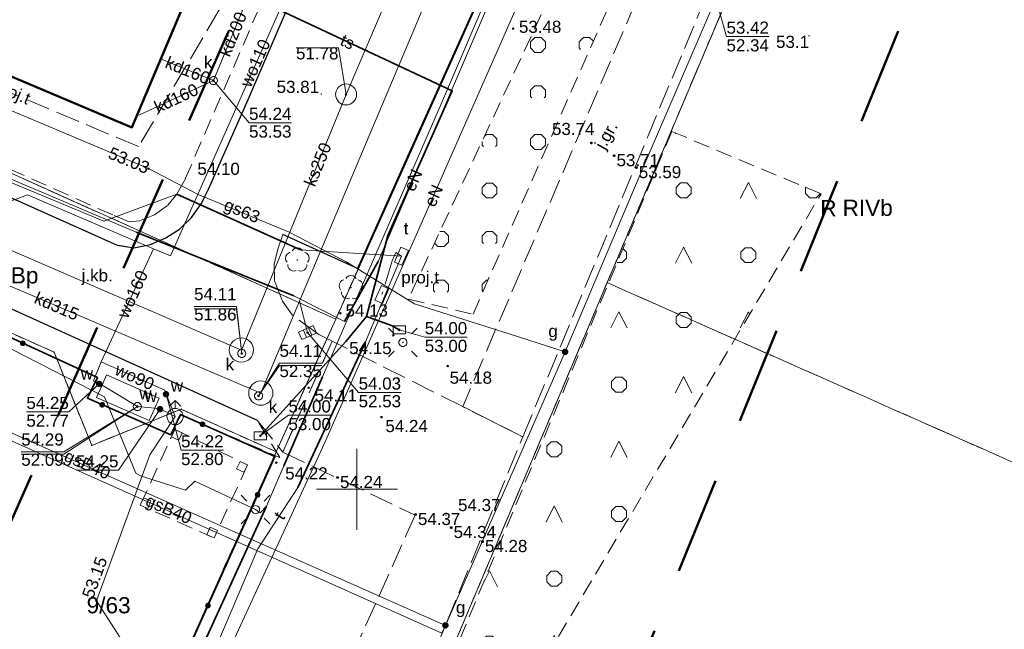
# Model space of a CAD drawing. Extents: x 5462052 to 5462554, y 5922477 to 5923179.
# Tile 31 of 42: x 5462179 to 5462240, y 5922841 to 5922879. Entities that reach past the tile are written whole.
import ezdxf
from ezdxf.enums import TextEntityAlignment as Align

# ---------------------------------------------------------------- set-up
doc = ezdxf.new("R2010")
doc.units = 0
doc.header["$PDMODE"] = 32
doc.header["$PDSIZE"] = 0.1
for name, pattern in [('PRZER1-1', [2, 1, -1]), ('PRZER2-1', [3, 2, -1]), ('PRZER3-1', [4, 3, -1]), ('PRZER3-2', [5, 3, -2])]:
    doc.linetypes.add(name, pattern=pattern)
doc.layers.get('0').update_dxf_attribs({"linetype": 'CONTINUOUS', "lineweight": 13})
doc.layers.add('!pomiar wys', color=7, linetype='CONTINUOUS')
for name, color, linetype, lineweight in [('EGBU', 7, 'CONTINUOUS', 50), ('EGDE', 7, 'CONTINUOUS', 18), ('EGDE_O', 7, 'CONTINUOUS', 18), ('EGPG', 7, 'CONTINUOUS', 18), ('GUPPRZ', 7, 'CONTINUOUS', 18), ('GUPPRZ_O', 7, 'CONTINUOUS', 18), ('OTDA', 7, 'PRZER2-1', 18), ('OTKC', 7, 'PRZER2-1', 18), ('OTKJ', 7, 'PRZER3-1', 18), ('OTKJ_O', 7, 'PRZER3-1', 18), ('OTKK', 7, 'CONTINUOUS', 25), ('OTOO', 7, 'CONTINUOUS', 35), ('OTRN', 7, 'CONTINUOUS', 13), ('OTRN_O', 7, 'CONTINUOUS', 13), ('OTRS', 7, 'CONTINUOUS', 13), ('OTRS_O', 7, 'CONTINUOUS', 13), ('OTZK', 7, 'PRZER2-1', 18), ('OTZZ', 7, 'PRZER2-1', 18), ('SUEO', 7, 'CONTINUOUS', 18), ('SULO', 7, 'CONTINUOUS', 35), ('SUPK', 7, 'CONTINUOUS', 18), ('SUPW', 7, 'CONTINUOUS', 18), ('SUPW_O', 7, 'CONTINUOUS', 18), ('zakres', 5, 'PRZER3-2', 50)]:
    doc.layers.add(name, color=color, linetype=linetype, lineweight=lineweight)
for name, color, linetype, lineweight, true_color in [('EGKK', 7, 'PRZER3-1', 18, 0x24bc24), ('EGKK_O', 7, 'PRZER3-1', 18, 0x24bc24), ('EGUG', 7, 'PRZER1-1', 18, 0x008000), ('EGUG_O', 7, 'PRZER1-1', 18, 0x008000), ('OTZL', 7, 'CONTINUOUS', 18, 0x008000), ('SUEP', 1, 'CONTINUOUS', 18, 0xff0000), ('SUEP_O', 1, 'CONTINUOUS', 18, 0xff0000), ('SUGP', 7, 'CONTINUOUS', 18, 0xbfbf00), ('SUGP_O', 7, 'CONTINUOUS', 18, 0xbfbf00), ('SUGW', 7, 'CONTINUOUS', 18, 0xbfbf00), ('SUGW_O', 7, 'CONTINUOUS', 18, 0xbfbf00), ('SUKK', 7, 'CONTINUOUS', 18, 0x803300), ('SUKP', 7, 'CONTINUOUS', 18, 0x803300), ('SUKP_O', 7, 'CONTINUOUS', 18, 0x803300), ('SUKS', 7, 'CONTINUOUS', 18, 0x803300), ('SUKS_O', 7, 'CONTINUOUS', 18, 0x803300), ('SUTP', 7, 'CONTINUOUS', 18, 0xff9100), ('SUTP_O', 7, 'CONTINUOUS', 18, 0xff9100), ('SUTS', 7, 'CONTINUOUS', 18, 0xff9100), ('SUTS_O', 7, 'CONTINUOUS', 18, 0xff9100), ('SUWH', 5, 'CONTINUOUS', 18, 0x0000ff), ('SUWP', 5, 'CONTINUOUS', 18, 0x0000ff), ('SUWP_O', 5, 'CONTINUOUS', 18, 0x0000ff), ('SUWW', 5, 'CONTINUOUS', 18, 0x0000ff), ('SUWW_O', 5, 'CONTINUOUS', 18, 0x0000ff)]:
    doc.layers.add(name, color=color, linetype=linetype, lineweight=lineweight, true_color=true_color)
doc.styles.add('GEO-INFO', font='arial.ttf')

# ---------------------------------------------------------------- blocks, each defined once
blk = doc.blocks.new('EPPGN')
blk.add_hatch(color=0).paths.add_polyline_path([(0, -0.09), (0.027812, -0.085595), (0.052901, -0.072812), (0.072812, -0.052901), (0.085595, -0.027812), (0.09, 0), (0.085595, 0.027812), (0.072812, 0.052901), (0.052901, 0.072812), (0.027812, 0.085595), (0, 0.09), (-0.027812, 0.085595), (-0.052901, 0.072812), (-0.072812, 0.052901), (-0.085595, 0.027812), (-0.09, 0), (-0.085595, -0.027812), (-0.072812, -0.052901), (-0.052901, -0.072812), (-0.027812, -0.085595)])
blk = doc.blocks.new('POINT')
at = {"color": 0}
blk.add_point((0, 0), dxfattribs=at)
blk = doc.blocks.new('OKRAG_PELNY')
at = {"color": 0}
blk.add_lwpolyline([(0, 0.5), (0.12941, 0.482963), (0.25, 0.433013), (0.353553, 0.353553), (0.433013, 0.25), (0.482963, 0.12941), (0.5, 0), (0.482963, -0.12941), (0.433013, -0.25), (0.353553, -0.353553), (0.25, -0.433013), (0.12941, -0.482963), (0, -0.5), (-0.12941, -0.482963), (-0.25, -0.433013), (-0.353553, -0.353553), (-0.433013, -0.25), (-0.482963, -0.12941), (-0.5, 0), (-0.482963, 0.12941), (-0.433013, 0.25), (-0.353553, 0.353553), (-0.25, 0.433013), (-0.12941, 0.482963)], close=True, dxfattribs=at)
blk = doc.blocks.new('SZAFA1')
at = {"color": 0}
blk.add_lwpolyline([(-1, -0.5), (-1, 0.5), (1, 0.5), (1, -0.5)], close=True, dxfattribs=at)
blk = doc.blocks.new('KOLO')
blk.add_hatch(color=0).paths.add_polyline_path([(-0.5, 0), (-0.482963, -0.12941), (-0.433013, -0.25), (-0.353553, -0.353553), (-0.25, -0.433013), (-0.12941, -0.482963), (0, -0.5), (0.12941, -0.482963), (0.25, -0.433013), (0.353553, -0.353553), (0.433013, -0.25), (0.482963, -0.12941), (0.5, 0), (0.482963, 0.12941), (0.433013, 0.25), (0.353553, 0.353553), (0.25, 0.433013), (0.12941, 0.482963), (0, 0.5), (-0.12941, 0.482963), (-0.25, 0.433013), (-0.353553, 0.353553), (-0.433013, 0.25), (-0.482963, 0.12941)])
blk = doc.blocks.new('PROSTOKAT1_5-1_PELNY')
at = {"color": 0}
blk.add_lwpolyline([(0.75, -0.5), (-0.75, -0.5), (-0.75, 0.5), (0.75, 0.5)], close=True, dxfattribs=at)
blk = doc.blocks.new('SUUS05')
at = {"color": 0}
blk.add_lwpolyline([(0.5, -0.25), (-0.5, -0.25), (-0.5, 0.25), (0.5, 0.25)], close=True, dxfattribs=at)
for points in [[(-0.175, -0.25), (-0.175, 0.25)], [(0.175, -0.25), (0.175, 0.25)]]:
    blk.add_lwpolyline(points, dxfattribs=at)
blk = doc.blocks.new('SUUS02')
at = {"color": 0}
for points in [[(-0.707107, 1.292893), (0, 2), (0.707107, 1.292893)], [(0, 1), (0, 2)]]:
    blk.add_lwpolyline(points, dxfattribs=at)
blk.add_lwpolyline([(0, 1), (0.173648, 0.984808), (0.34202, 0.939693), (0.5, 0.866025), (0.642788, 0.766044), (0.766044, 0.642788), (0.866025, 0.5), (0.939693, 0.34202), (0.984808, 0.173648), (1, 0), (0.984808, -0.173648), (0.939693, -0.34202), (0.866025, -0.5), (0.75575, -0.654861), (0.618159, -0.786053), (0.458227, -0.888835), (0.281733, -0.959493), (0.095056, -0.995472), (-0.095056, -0.995472), (-0.281733, -0.959493), (-0.458227, -0.888835), (-0.618159, -0.786053), (-0.75575, -0.654861), (-0.866025, -0.5), (-0.945001, -0.327068), (-0.989821, -0.142315), (-0.998867, 0.047582), (-0.971812, 0.235759), (-0.909632, 0.415415), (-0.814576, 0.580057), (-0.690079, 0.723734), (-0.540641, 0.841254), (-0.371662, 0.928368), (-0.189251, 0.981929)], close=True, dxfattribs=at)
blk = doc.blocks.new('SPDLP')
blk.add_hatch(color=0).paths.add_polyline_path([(0, -0.09), (0.027812, -0.085595), (0.052901, -0.072812), (0.072812, -0.052901), (0.085595, -0.027812), (0.09, 0), (0.085595, 0.027812), (0.072812, 0.052901), (0.052901, 0.072812), (0.027812, 0.085595), (0, 0.09), (-0.027812, 0.085595), (-0.052901, 0.072812), (-0.072812, 0.052901), (-0.085595, 0.027812), (-0.09, 0), (-0.085595, -0.027812), (-0.072812, -0.052901), (-0.052901, -0.072812), (-0.027812, -0.085595)])
at = {"color": 0}
for points in [[(-0.648554, 1.126667), (-0.481106, 1.325358), (-0.255912, 1.454989), (0, 1.5), (0.255912, 1.454989), (0.481106, 1.325358), (0.648554, 1.126667)], [(-1.271938, -0.268652), (-1.40916, -0.048001), (-1.462858, 0.20623), (-1.426585, 0.463525), (-1.304695, 0.693003), (-1.11182, 0.867117), (-0.871109, 0.964971)], [(0.871109, 0.964971), (1.11182, 0.867117), (1.304695, 0.693003), (1.426585, 0.463525), (1.462858, 0.20623), (1.40916, -0.048001), (1.271938, -0.268652)], [(-0.137547, -1.292703), (-0.389802, -1.355024), (-0.648184, -1.327532), (-0.881678, -1.213525), (-1.062258, -1.026689), (-1.168249, -0.78945), (-1.186929, -0.530282)], [(1.186929, -0.530282), (1.168249, -0.78945), (1.062258, -1.026689), (0.881678, -1.213525), (0.648184, -1.327532), (0.389802, -1.355024), (0.137547, -1.292703)]]:
    blk.add_lwpolyline(points, dxfattribs=at)
blk = doc.blocks.new('SUEO')
blk.add_hatch(color=0).paths.add_polyline_path([(-0.002174, 0.089974), (0.023762, 0.086807), (0.042561, 0.0793), (0.060131, 0.066965), (0.076266, 0.047786), (0.086234, 0.025762), (0.089972, 0.002226), (0.088646, -0.015553), (0.081114, -0.038994), (0.066834, -0.060276), (0.049699, -0.075033), (0.027576, -0.085671), (0.004027, -0.08991), (-0.019639, -0.087831), (-0.040932, -0.080154), (-0.059082, -0.067892), (-0.073734, -0.051607), (-0.08374, -0.032979), (-0.089221, -0.011817), (-0.089063, 0.012951), (-0.082571, 0.035806), (-0.069528, 0.057148), (-0.048957, 0.075519), (-0.026898, 0.085887)])
at = {"color": 0}
for points in [[(-1.767767, 1.767767), (-1.06066, 1.06066)], [(1.767767, 1.767767), (1.06066, 1.06066)], [(-1.767767, -1.767767), (-1.06066, -1.06066)], [(1.767767, -1.767767), (1.06066, -1.06066)]]:
    blk.add_lwpolyline(points, dxfattribs=at)
blk = doc.blocks.new('BUIB10')
at = {"color": 0}
blk.add_lwpolyline([(0, 0), (0.703058, 0.711133), (-0.008075, 1.414191), (-0.711133, 0.703058)], close=True, dxfattribs=at)

msp = doc.modelspace()

# ---------------------------------------------------------------- hatches: boundary and pattern name
at = {"layer": 'OTZK', "linetype": 'Continuous'}
h = msp.add_hatch(dxfattribs=at)
h.set_pattern_fill('OTZK', color=256, scale=0.5, style=0)
h.set_pattern_definition([(0, (5460000, 5920000), (3, 3), [0.3827, -5.6173]), (0, (5460000, 5920000.924), (3, 3), [0.3827, -5.6173]), (90, (5459999.7294, 5920000.2706), (-3, 3), [0.3827, -5.6173]), (90, (5460000.6533, 5920000.2706), (-3, 3), [0.3827, -5.6173]), (45, (5460000.3827, 5920000), (-3, 3), [0.3826834, -3.8599573]), (45, (5459999.7294, 5920000.6533), (-3, 3), [0.3826834, -3.8599573]), (135, (5460000, 5920000), (-3, -3), [0.3826834, -3.8599573]), (135, (5460000.6533, 5920000.6533), (-3, -3), [0.3826834, -3.8599573]), (0, (5460003, 5920000.924), (3, 3), [0.3827, -5.6173]), (90, (5460002.7294, 5920000.2706), (-3, 3), [0.3827, -5.6173]), (90, (5460003.6533, 5920000.2706), (-3, 3), [0.3827, -5.6173]), (45, (5460003.567, 5920000.1836), (-3, 3), [0.123359, -4.1192816]), (45, (5460002.7294, 5920000.6533), (-3, 3), [0.3826834, -3.8599573]), (135, (5460002.817, 5920000.1836), (-3, -3), [0.123359, -4.1192816]), (135, (5460003.6533, 5920000.6533), (-3, -3), [0.3826834, -3.8599573])])
h.paths.add_polyline_path([(5462218.385, 5922894.287), (5462203.176, 5922861.751), (5462207.175, 5922860.819), (5462217.063, 5922883.241), (5462220.157, 5922892.354)], flags=0)
at = {"layer": 'OTZZ', "linetype": 'Continuous'}
h = msp.add_hatch(dxfattribs=at)
h.set_pattern_fill('OTZZ', color=256, scale=0.5, style=0)
h.set_pattern_definition([(0, (5460000, 5920000), (4, 4), [0.3827, -7.6173]), (0, (5460000, 5920000.924), (4, 4), [0.3827, -7.6173]), (90, (5459999.7294, 5920000.2706), (-4, 4), [0.3827, -7.6173]), (90, (5460000.6533, 5920000.2706), (-4, 4), [0.3827, -7.6173]), (45, (5460000.3827, 5920000), (-4, 4), [0.382683, -5.274171]), (45, (5459999.7294, 5920000.6533), (-4, 4), [0.382683, -5.274171]), (135, (5460000, 5920000), (-4, -4), [0.382683, -5.274171]), (135, (5460000.6533, 5920000.6533), (-4, -4), [0.382683, -5.274171]), (63.43495, (5459995.6913, 5919999.962), (4, 4), [1.118034, -16.77051]), (116.56505, (5459996.6913, 5919999.962), (-4, 4), [1.118034, -16.77051])])
h.paths.add_polyline_path([(5462219.463, 5922872.115), (5462205.446, 5922838.548), (5462209.39, 5922835.731), (5462228.691, 5922868.262)], flags=0)

# ---------------------------------------------------------------- linework, layer by layer
at = {"layer": '!pomiar wys'}
for p in [(5462214.494, 5922871.403, 53.74), (5462215.898, 5922870.615, 53.71), (5462217.273, 5922869.875, 53.59), (5462198.804, 5922850.725, 54.24), (5462203.619, 5922848.439, 54.37), (5462205.825, 5922847.633, 54.34), (5462207.763, 5922846.767, 54.28)]:
    msp.add_point(p, dxfattribs=at)
at = {"linetype": 'Continuous', "elevation": 100, "flags": 128}
for points in [[(5462200, 5922847.5), (5462200, 5922852.5)], [(5462197.5, 5922850), (5462202.5, 5922850)]]:
    msp.add_lwpolyline(points, dxfattribs=at)
at = {"linetype": 'Continuous', "flags": 128}
for points in [[(5462200, 5922847.5), (5462200, 5922852.5)], [(5462197.5, 5922850), (5462202.5, 5922850)]]:
    msp.add_lwpolyline(points, dxfattribs=at)
for p in [(5462209.658, 5922878.469, 53.48), (5462214.494, 5922871.403, 53.74), (5462215.898, 5922870.615, 53.71), (5462217.273, 5922869.875, 53.59), (5462198.978, 5922860.874, 54.13), (5462202.248, 5922859.519, 54.15), (5462205.613, 5922857.616, 54.18), (5462197.019, 5922856.269, 54.11), (5462201.519, 5922854.454, 54.24), (5462195.012, 5922851.647, 54.22), (5462198.804, 5922850.725, 54.24), (5462203.619, 5922848.439, 54.37), (5462205.825, 5922847.633, 54.34), (5462207.763, 5922846.767, 54.28)]:
    msp.add_point(p)
at = {"layer": 'EGBU', "linetype": 'Continuous', "elevation": 10.18}
msp.add_lwpolyline([(5462181.41, 5922912.27), (5462199.68, 5922904.54), (5462194.71, 5922892.76), (5462196.1, 5922892.17), (5462195.93, 5922891.78), (5462194.54, 5922892.37), (5462193.58, 5922890.1), (5462194.97, 5922889.51), (5462193.28, 5922885.52), (5462191.89, 5922886.11), (5462186.09, 5922872.36), (5462167.81, 5922880.08)], close=True, dxfattribs=at)
at = {"layer": 'EGDE', "linetype": 'Continuous', "elevation": 10.22}
for points in [[(5462260.451, 5922994.783), (5462257.87, 5922988.68), (5462236.33, 5922937.77), (5462226.35, 5922914.18), (5462222.41, 5922904.86), (5462218.2, 5922904.02), (5462198.69, 5922860.52), (5462195.01, 5922852.31), (5462186.42, 5922833.17), (5462106.7, 5922652.95), (5462122.31, 5922642.45), (5462125.42, 5922649.82), (5462149.64, 5922707.11), (5462153.14, 5922715.39), (5462179.54, 5922777.82), (5462231.34, 5922900.3), (5462234.45, 5922907.67), (5462261.1, 5922970.68), (5462269.821, 5922991.294)], [(5462164.803, 5922881.548), (5462167.46, 5922875.04), (5462169.35, 5922875.81), (5462169.72, 5922874.89), (5462172.05, 5922872.48), (5462198.69, 5922860.52), (5462218.2, 5922904.02), (5462222.41, 5922904.86)], [(5462223.908, 5922759.051), (5462179.54, 5922777.82), (5462231.34, 5922900.3), (5462274.631, 5922881.987)], [(5462155.584, 5922861.591), (5462163.6, 5922864.84), (5462166.15, 5922865.26), (5462181.28, 5922858.47), (5462183.61, 5922852.71), (5462189.14, 5922854.95), (5462195.01, 5922852.31), (5462198.69, 5922860.52), (5462172.05, 5922872.48), (5462169.72, 5922874.89), (5462169.35, 5922875.81), (5462167.46, 5922875.04), (5462160.491, 5922872.214)], [(5462149.71, 5922820.72), (5462186.42, 5922833.17), (5462195.01, 5922852.31), (5462189.14, 5922854.95), (5462183.61, 5922852.71), (5462181.28, 5922858.47), (5462166.15, 5922865.26), (5462163.6, 5922864.84), (5462155.584, 5922861.591)]]:
    msp.add_lwpolyline(points, dxfattribs=at)
at = {"layer": 'EGKK', "linetype": 'PRZER3-1', "ltscale": 0.5, "elevation": 10.06}
for points in [[(5462269.82, 5922991.295), (5462261.1, 5922970.68), (5462234.45, 5922907.67), (5462231.34, 5922900.3), (5462215.465, 5922862.769), (5462256.427, 5922844.637), (5462258.134, 5922842.003)], [(5462258.134, 5922842.003), (5462256.427, 5922844.637), (5462215.465, 5922862.769), (5462179.54, 5922777.82), (5462223.908, 5922759.051)]]:
    msp.add_lwpolyline(points, dxfattribs=at)
at = {"layer": 'EGUG', "linetype": 'PRZER1-1', "ltscale": 0.5, "elevation": 10.08}
for points in [[(5462260.451, 5922994.783), (5462257.87, 5922988.68), (5462236.33, 5922937.77), (5462226.35, 5922914.18), (5462222.41, 5922904.86), (5462218.2, 5922904.02), (5462198.69, 5922860.52), (5462195.01, 5922852.31), (5462186.42, 5922833.17), (5462158.1, 5922769.16), (5462106.7, 5922652.95), (5462067.71, 5922671.375)], [(5462179.54, 5922777.82), (5462215.465, 5922862.769), (5462231.34, 5922900.3), (5462234.45, 5922907.67), (5462261.1, 5922970.68), (5462269.82, 5922991.295)], [(5462269.82, 5922991.295), (5462261.1, 5922970.68), (5462234.45, 5922907.67), (5462231.34, 5922900.3), (5462215.465, 5922862.769), (5462256.427, 5922844.637), (5462258.134, 5922842.003)], [(5462160.491, 5922872.214), (5462167.46, 5922875.04), (5462169.35, 5922875.81), (5462169.72, 5922874.89), (5462172.05, 5922872.48), (5462198.69, 5922860.52), (5462218.2, 5922904.02), (5462222.41, 5922904.86), (5462226.35, 5922914.18), (5462236.33, 5922937.77), (5462257.87, 5922988.68), (5462212.766, 5922985.371)], [(5462155.584, 5922861.591), (5462163.6, 5922864.84), (5462166.15, 5922865.26), (5462181.28, 5922858.47), (5462183.61, 5922852.71), (5462189.14, 5922854.95), (5462195.01, 5922852.31), (5462198.69, 5922860.52), (5462172.05, 5922872.48), (5462169.72, 5922874.89), (5462169.35, 5922875.81), (5462167.46, 5922875.04), (5462160.491, 5922872.214)], [(5462134.287, 5922815.49), (5462149.71, 5922820.72), (5462186.42, 5922833.17), (5462195.01, 5922852.31), (5462189.14, 5922854.95), (5462183.61, 5922852.71), (5462181.28, 5922858.47), (5462166.15, 5922865.26), (5462163.6, 5922864.84), (5462155.584, 5922861.591)], [(5462258.134, 5922842.003), (5462256.427, 5922844.637), (5462215.465, 5922862.769), (5462179.54, 5922777.82), (5462223.908, 5922759.051)]]:
    msp.add_lwpolyline(points, dxfattribs=at)
at = {"layer": 'GUPPRZ_O', "linetype": 'Continuous', "elevation": 10.8, "flags": 128}
for points in [[(5462225.464, 5922877.982), (5462222.843, 5922877.982), (5462222.19, 5922880.32)], [(5462222.843, 5922877.982), (5462225.464, 5922877.982)], [(5462196.238, 5922877.277), (5462198.858, 5922877.277), (5462199.33, 5922874.4)], [(5462196.238, 5922877.277), (5462198.858, 5922877.277)], [(5462195.955, 5922872.654), (5462193.334, 5922872.654), (5462191.13, 5922875.26)], [(5462193.334, 5922872.654), (5462195.955, 5922872.654)], [(5462189.939, 5922861.145), (5462192.559, 5922861.145), (5462192.88, 5922858.39)], [(5462189.939, 5922861.145), (5462192.559, 5922861.145)], [(5462189.94, 5922861.3), (5462192.56, 5922861.3), (5462192.88, 5922858.39)], [(5462202.727, 5922855.988), (5462200.107, 5922855.988), (5462196.95, 5922859.68)], [(5462206.815, 5922859.409), (5462204.195, 5922859.409), (5462202.62, 5922859.85)], [(5462204.195, 5922859.409), (5462206.815, 5922859.409)], [(5462197.839, 5922857.797), (5462195.218, 5922857.797), (5462193.92, 5922855.77)], [(5462197.834, 5922857.64), (5462195.213, 5922857.64), (5462193.92, 5922855.77)], [(5462195.213, 5922857.64), (5462197.834, 5922857.64)], [(5462179.57, 5922854.789), (5462182.191, 5922854.789), (5462184.07, 5922856.51)], [(5462191.753, 5922852.417), (5462189.132, 5922852.417), (5462188.2, 5922855.87)], [(5462200.107, 5922855.988), (5462202.727, 5922855.988)], [(5462179.255, 5922852.317), (5462181.876, 5922852.317), (5462186.43, 5922855.11)], [(5462179.255, 5922852.162), (5462181.876, 5922852.162), (5462186.43, 5922855.11)], [(5462179.57, 5922854.789), (5462182.191, 5922854.789)], [(5462182.642, 5922851.178), (5462185.262, 5922851.178), (5462187.83, 5922854.95)], [(5462198.39, 5922854.575), (5462195.77, 5922854.575), (5462194.03, 5922853.3)], [(5462195.77, 5922854.575), (5462198.39, 5922854.575)], [(5462189.132, 5922852.417), (5462191.753, 5922852.417)], [(5462179.255, 5922852.162), (5462181.876, 5922852.162)]]:
    msp.add_lwpolyline(points, dxfattribs=at)
at = {"layer": 'OTDA', "linetype": 'PRZER2-1', "ltscale": 0.5, "elevation": 10.18}
msp.add_lwpolyline([(5462193.23, 5922851.5), (5462191.18, 5922846.99), (5462186.61, 5922849.02), (5462188.75, 5922853.7)], close=True, dxfattribs=at)
at = {"layer": 'OTKC', "linetype": 'PRZER2-1', "ltscale": 0.5, "elevation": 10.18}
for points in [[(5462178.51, 5922869.8), (5462185, 5922866.91), (5462185.94, 5922866.53), (5462186.56, 5922866.58), (5462187.48, 5922866.95), (5462188.31, 5922867.55), (5462188.87, 5922868.24), (5462189.39, 5922869.18), (5462194.86, 5922881.84), (5462197.67, 5922888.22), (5462196.42, 5922888.84), (5462194.97, 5922889.51), (5462193.58, 5922890.1), (5462194.206, 5922891.581), (5462194.54, 5922892.37), (5462195.153, 5922892.11), (5462195.93, 5922891.78), (5462196.03, 5922892.01), (5462197.85, 5922891.24), (5462198.77, 5922890.77), (5462201.63, 5922897.6), (5462204.03, 5922903.15), (5462200.82, 5922908.95), (5462206.41, 5922919.64)], [(5462207.81, 5922918.93), (5462202.96, 5922909.59), (5462207.54, 5922907.27), (5462203.08, 5922896.92), (5462198.79, 5922886.89), (5462196.35, 5922881.24), (5462193.36, 5922874.27), (5462190.82, 5922868.55), (5462190.38, 5922867.63), (5462189.77, 5922866.79), (5462189.04, 5922866.08), (5462188.18, 5922865.53), (5462187.24, 5922865.13), (5462186.22, 5922864.91), (5462185.19, 5922865.09), (5462177.89, 5922868.34)], [(5462189.09, 5922854.62), (5462195.24, 5922851.96), (5462193.838, 5922854.269), (5462166.76, 5922866.53), (5462165.06, 5922866.81), (5462162.1, 5922866.23), (5462160.21, 5922865.59), (5462156.782, 5922864.184)], [(5462170.48, 5922863.05), (5462174.59, 5922861.21), (5462183.96, 5922856.9), (5462183.34, 5922855.62), (5462188.49, 5922853.37), (5462189.09, 5922854.62)]]:
    msp.add_lwpolyline(points, dxfattribs=at)
at = {"layer": 'OTKJ', "linetype": 'PRZER3-1', "ltscale": 0.5, "elevation": 10.18}
for points in [[(5462207.81, 5922918.93), (5462202.96, 5922909.59), (5462207.54, 5922907.27), (5462203.08, 5922896.92), (5462198.79, 5922886.89), (5462196.35, 5922881.24), (5462193.36, 5922874.27), (5462190.82, 5922868.55), (5462190.38, 5922867.63), (5462189.77, 5922866.79), (5462189.04, 5922866.08), (5462188.18, 5922865.53), (5462187.24, 5922865.13), (5462186.22, 5922864.91), (5462185.19, 5922865.09), (5462177.89, 5922868.34)], [(5462166.76, 5922866.53), (5462193.838, 5922854.269), (5462195.416, 5922852.3), (5462198.474, 5922859.159), (5462197.642, 5922859.564), (5462195.993, 5922860.773), (5462195.406, 5922861.617), (5462194.915, 5922862.879), (5462194.891, 5922863.932), (5462195.14, 5922864.907), (5462195.43, 5922865.75), (5462200.04, 5922863.65), (5462203.04, 5922870.37), (5462207.02, 5922879.21), (5462209.6, 5922884.93), (5462215.08, 5922897.05), (5462218.25, 5922904.08), (5462219.07, 5922905.9), (5462225.54, 5922918.37)], [(5462203.255, 5922836.199), (5462210.253, 5922853.241), (5462206.541, 5922855.106), (5462198.474, 5922859.159), (5462195.416, 5922852.3), (5462203.601, 5922848.399), (5462199.44, 5922839.12)]]:
    msp.add_lwpolyline(points, dxfattribs=at)
msp.add_lwpolyline([(5462224.323, 5922896.686), (5462206.541, 5922855.106), (5462210.253, 5922853.241), (5462227.798, 5922895.372)], close=True, dxfattribs=at)
at = {"layer": 'OTKK', "linetype": 'Continuous', "elevation": 10.18}
for points in [[(5462177.89, 5922868.34), (5462185.19, 5922865.09), (5462186.22, 5922864.91), (5462187.24, 5922865.13), (5462188.18, 5922865.53), (5462189.04, 5922866.08), (5462189.77, 5922866.79), (5462190.38, 5922867.63), (5462190.82, 5922868.55), (5462193.36, 5922874.27), (5462196.35, 5922881.24), (5462198.79, 5922886.89), (5462203.08, 5922896.92), (5462207.54, 5922907.27), (5462202.96, 5922909.59), (5462207.81, 5922918.93), (5462220.91, 5922944.2), (5462222.15, 5922946.59), (5462226.6, 5922944.28), (5462228.57, 5922948.09)], [(5462228.24, 5922934.34), (5462232.63, 5922932), (5462229.64, 5922926.28), (5462225.54, 5922918.37), (5462219.07, 5922905.9), (5462218.25, 5922904.08), (5462215.08, 5922897.05), (5462209.6, 5922884.93), (5462207.02, 5922879.21), (5462203.04, 5922870.37), (5462200.04, 5922863.65), (5462195.43, 5922865.75)], [(5462162.1, 5922866.23), (5462165.06, 5922866.81), (5462166.76, 5922866.53), (5462193.838, 5922854.269)]]:
    msp.add_lwpolyline(points, dxfattribs=at)
at = {"layer": 'OTOO', "linetype": 'Continuous', "elevation": 10.18}
msp.add_lwpolyline([(5462174.59, 5922861.21), (5462183.96, 5922856.9), (5462183.34, 5922855.62), (5462188.49, 5922853.37), (5462189.09, 5922854.62), (5462194.93, 5922852.03), (5462188.65, 5922838.03)], dxfattribs=at)
at = {"layer": 'OTZK', "linetype": 'PRZER2-1', "ltscale": 0.5, "elevation": 10.1}
msp.add_lwpolyline([(5462218.385, 5922894.287), (5462203.176, 5922861.751), (5462207.175, 5922860.819), (5462217.063, 5922883.241), (5462220.157, 5922892.354)], close=True, dxfattribs=at)
at = {"layer": 'OTZZ', "linetype": 'PRZER2-1', "ltscale": 0.5, "elevation": 10.1}
msp.add_lwpolyline([(5462219.463, 5922872.115), (5462205.446, 5922838.548), (5462209.39, 5922835.731), (5462228.691, 5922868.262)], close=True, dxfattribs=at)
at = {"layer": 'SUEP', "linetype": 'Continuous', "elevation": 10.14}
for points in [[(5462172.97, 5922861.57), (5462184.4, 5922855.71), (5462186.33, 5922851), (5462186.62, 5922850.83), (5462189.4, 5922849.94), (5462189.99, 5922850.49), (5462193.736, 5922848.74), (5462194.02, 5922848.55), (5462194.42, 5922848.96), (5462195.49, 5922851.44), (5462197.88, 5922856.94), (5462205.23, 5922873.87), (5462211.79, 5922889.22), (5462217.07, 5922901.32), (5462218.37, 5922903.28), (5462223.03, 5922904.13), (5462231.75, 5922927.96), (5462234.56, 5922933.56), (5462238.44, 5922941.49), (5462247.57, 5922964.17), (5462259.7, 5922992.09), (5462260.778, 5922994.662)], [(5462260.778, 5922994.662), (5462259.7, 5922992.09), (5462247.57, 5922964.17), (5462238.44, 5922941.49), (5462234.56, 5922933.56), (5462231.75, 5922927.96), (5462223.03, 5922904.13), (5462218.37, 5922903.28), (5462217.07, 5922901.32), (5462211.79, 5922889.22), (5462205.23, 5922873.87), (5462197.88, 5922856.94), (5462195.49, 5922851.44), (5462194.42, 5922848.96), (5462185.85, 5922830.19)], [(5462185.85, 5922830.19), (5462194.42, 5922848.96), (5462195.49, 5922851.44), (5462197.88, 5922856.94), (5462205.23, 5922873.87), (5462211.79, 5922889.22), (5462217.07, 5922901.32), (5462218.37, 5922903.28), (5462223.03, 5922904.13), (5462231.75, 5922927.96), (5462234.56, 5922933.56), (5462238.44, 5922941.49), (5462247.57, 5922964.17), (5462259.7, 5922992.09), (5462260.778, 5922994.662)], [(5462218.5, 5922902.4), (5462218.759, 5922901.165), (5462211.457, 5922883.391), (5462198.023, 5922852.888), (5462185.885, 5922826.556), (5462172.459, 5922796.37), (5462167.77, 5922784.42)], [(5462170.79, 5922872.48), (5462186.36, 5922865.88), (5462196.11, 5922861.96), (5462199.23, 5922860.36), (5462201.32, 5922864.08), (5462208.32, 5922880.44)]]:
    msp.add_lwpolyline(points, dxfattribs=at)
at = {"layer": 'SUGP', "linetype": 'Continuous', "elevation": 10.14}
for points in [[(5462269.247, 5922991.508), (5462260.36, 5922970.34), (5462247.25, 5922939.11), (5462239.03, 5922919.77), (5462234.14, 5922908.87), (5462225.03, 5922887.08), (5462223.48, 5922883.55), (5462222.19, 5922880.32), (5462217.68, 5922869.85), (5462212.865, 5922858.489)], [(5462169.082, 5922877.186), (5462177.477, 5922873.881), (5462187.118, 5922869.818), (5462190.198, 5922868.223), (5462195.805, 5922865.882), (5462199.374, 5922864.034), (5462203.569, 5922861.461), (5462209.473, 5922859.583), (5462212.865, 5922858.489)], [(5462205.468, 5922841.585), (5462178.36, 5922853.62), (5462175.69, 5922859.43), (5462170.2, 5922861.82), (5462152.355, 5922854.601)], [(5462157.89, 5922855.31), (5462157.6, 5922856.13), (5462170.14, 5922861.38), (5462175.27, 5922859.14), (5462177.94, 5922853.31), (5462205.257, 5922841.102)], [(5462205.257, 5922841.102), (5462205.468, 5922841.585), (5462212.865, 5922858.489)]]:
    msp.add_lwpolyline(points, dxfattribs=at)
at = {"layer": 'SUKP', "linetype": 'Continuous', "elevation": 10.14}
for points in [[(5462192.86, 5922858.6), (5462199.33, 5922874.4), (5462206.77, 5922891.83), (5462213.21, 5922907.17), (5462220.29, 5922924.86), (5462224.99, 5922936.77), (5462233.55, 5922957.27), (5462241.62, 5922974.8), (5462248.36, 5922990.01), (5462251.673, 5922998.053)], [(5462247.96, 5922981.3), (5462243.69, 5922972.19), (5462242.39, 5922969.43), (5462237.77, 5922959.63), (5462233.49, 5922950.53), (5462232.51, 5922948.46), (5462231.71, 5922946.78), (5462230.69, 5922944.28), (5462228.4, 5922938.65), (5462225.62, 5922931.84), (5462221.46, 5922921.65), (5462221.33, 5922921.33), (5462216.37, 5922909.2), (5462212.16, 5922898.91), (5462209.53, 5922892.67), (5462208.16, 5922889.42), (5462205.65, 5922883.44), (5462202.98, 5922877.12), (5462200.35, 5922870.88), (5462196.45, 5922861.62), (5462194.06, 5922855.94)], [(5462191.13, 5922875.26), (5462193.5, 5922881)], [(5462187.97, 5922876.55), (5462191.13, 5922875.26)], [(5462186.52, 5922873.11), (5462191.13, 5922875.26)], [(5462194.06, 5922855.94), (5462178.1, 5922862.76), (5462173.75, 5922864.62), (5462172.66, 5922865.08), (5462166.36, 5922867.78), (5462160.76, 5922870.15)], [(5462157.734, 5922866.245), (5462166.59, 5922869.96), (5462192.86, 5922858.6)], [(5462196.95, 5922859.68), (5462196.45, 5922861.62)]]:
    msp.add_lwpolyline(points, dxfattribs=at)
at = {"layer": 'SULO', "linetype": 'Continuous', "elevation": 10.12}
for points in [[(5462181.64, 5922917.994), (5462201.86, 5922909.3), (5462204.32, 5922907.84), (5462205.52, 5922906.22), (5462198.56, 5922888.8), (5462194.88, 5922879.78), (5462205.89, 5922874.62), (5462201.92, 5922865.69), (5462200.59, 5922860.68), (5462199.31, 5922859.14), (5462194.03, 5922853.3)], [(5462188.86, 5922868.23), (5462196.52, 5922864.79)], [(5462186.36, 5922865.88), (5462196.11, 5922861.96)], [(5462199.23, 5922860.36), (5462201.32, 5922864.08)], [(5462202.62, 5922859.85), (5462202.14, 5922860.11), (5462200.59, 5922860.68)], [(5462196.34, 5922850.1), (5462200.54, 5922859.11)], [(5462195.49, 5922851.44), (5462197.88, 5922856.94)], [(5462194.42, 5922848.96), (5462185.85, 5922830.19)]]:
    msp.add_lwpolyline(points, dxfattribs=at)
at = {"layer": 'SUPK', "linetype": 'Continuous', "elevation": 10.14}
for points in [[(5462199.33, 5922875.05, 1), (5462199.33, 5922873.75, 1)], [(5462192.86, 5922859.35, 1), (5462192.86, 5922857.85, 1)], [(5462194.06, 5922856.69, 1), (5462194.06, 5922855.19, 1)]]:
    msp.add_lwpolyline(points, format="xyb", close=True, dxfattribs=at)
msp.add_lwpolyline([(5462187.77, 5922855.63), (5462184.53, 5922857.08), (5462184.25, 5922856.44), (5462183.91, 5922855.66), (5462187.15, 5922854.24), (5462187.5, 5922855.01)], close=True, dxfattribs=at)
at = {"layer": 'SUTP', "linetype": 'Continuous', "elevation": 10.14}
for points in [[(5462194.03, 5922853.3), (5462199.31, 5922859.14), (5462200.59, 5922860.68), (5462201.92, 5922865.69), (5462205.89, 5922874.62), (5462194.88, 5922879.78), (5462198.56, 5922888.8), (5462205.52, 5922906.22), (5462204.32, 5922907.84), (5462201.86, 5922909.3), (5462181.64, 5922917.994)], [(5462161.31, 5922873.987), (5462168.19, 5922875.38), (5462172.52, 5922871.49), (5462184.35, 5922866.57), (5462188.86, 5922868.23), (5462196.52, 5922864.79), (5462202.75, 5922864.4)], [(5462202.75, 5922864.4), (5462200.54, 5922859.11), (5462196.34, 5922850.1), (5462193.87, 5922846.32), (5462190.1, 5922837.45), (5462175.48, 5922805.06), (5462168.99, 5922789.11), (5462167.91, 5922786.76), (5462133.17, 5922708.35), (5462117.22, 5922673.44), (5462108.08, 5922653.01), (5462107.07, 5922652.18), (5462090.59, 5922659.39)], [(5462200.59, 5922860.68), (5462202.14, 5922860.11), (5462202.62, 5922859.85)]]:
    msp.add_lwpolyline(points, dxfattribs=at)
at = {"layer": 'SUTP', "linetype": 'PRZER3-1', "ltscale": 0.5, "elevation": 10.14}
for points in [[(5462191.49, 5922879.62), (5462186.5, 5922871.18), (5462166.68, 5922879.5), (5462165.93, 5922881.09), (5462164.296, 5922880.45)], [(5462202.75, 5922864.4), (5462202.41, 5922864.63), (5462202.17, 5922864.11), (5462201.55, 5922862.04)]]:
    msp.add_lwpolyline(points, dxfattribs=at)
at = {"layer": 'SUWP', "linetype": 'Continuous', "elevation": 10.14}
for points in [[(5462187.42, 5922864.86), (5462188.48, 5922864.42), (5462196.81, 5922883.17)], [(5462187.42, 5922864.86), (5462179.63, 5922868.2), (5462154.39, 5922858.72), (5462154.224, 5922858.648)], [(5462187.42, 5922864.86), (5462184.2, 5922857.88), (5462183.72, 5922856.7), (5462184.07, 5922856.51), (5462184.25, 5922856.44)], [(5462188.76, 5922854.49), (5462188.2, 5922855.87), (5462188.12, 5922856.12), (5462184.2, 5922857.88)], [(5462186.43, 5922855.11), (5462184.25, 5922856.44)], [(5462186.43, 5922855.11), (5462187.5, 5922855.01), (5462187.83, 5922854.95), (5462188.3, 5922854.75), (5462188.76, 5922854.49)], [(5462099.32, 5922633.49), (5462099.57, 5922633.71), (5462100.52, 5922636.02), (5462100.65, 5922636.27), (5462100.78, 5922636.54), (5462109.13, 5922656.12), (5462109.92, 5922657.79), (5462137.62, 5922719.4), (5462171.01, 5922794.84), (5462186.94, 5922831.11), (5462188.64, 5922835.73), (5462183.9, 5922843.11), (5462187.21, 5922852.13), (5462188.76, 5922854.49)]]:
    msp.add_lwpolyline(points, dxfattribs=at)
at = {"layer": 'zakres', "ltscale": 2, "elevation": 10.04}
for points in [[(5462301.726, 5923125.01), (5462301.726, 5923125.01), (5462085.818, 5922639.236), (5462126.78, 5922621.56)], [(5462132.023, 5922631.89), (5462350.164, 5922528.87), (5462411.691, 5922509.55), (5462519.637, 5922508.803), (5462516.031, 5922540.795), (5462419.676, 5922542.975), (5462148.358, 5922668.943), (5462333.731, 5923125.01)]]:
    msp.add_lwpolyline(points, dxfattribs=at)

# ---------------------------------------------------------------- block references
at = {"layer": 'EGPG', "xscale": 0.5, "yscale": 0.5}
for p in [(5462198.69, 5922860.52, 10.24), (5462181.28, 5922858.47, 10.24), (5462189.14, 5922854.95, 10.24), (5462183.61, 5922852.71, 10.24), (5462195.01, 5922852.31, 10.24)]:
    msp.add_blockref('EPPGN', p, dxfattribs=at)
at = {"layer": 'GUPPRZ'}
for p in [(5462191.13, 5922875.26, 10.16), (5462199.33, 5922874.4, 10.16), (5462187.118, 5922869.818, 10.16), (5462196.95, 5922859.68, 10.16), (5462202.62, 5922859.85, 10.16), (5462192.88, 5922858.39, 10.16), (5462192.88, 5922858.39, 10.16), (5462184.07, 5922856.51, 10.16), (5462188.2, 5922855.87, 10.16), (5462193.92, 5922855.77, 10.16), (5462193.92, 5922855.77, 10.16), (5462186.43, 5922855.11, 10.16), (5462186.43, 5922855.11, 10.16), (5462187.83, 5922854.95, 10.16), (5462194.03, 5922853.3, 10.16), (5462183.9, 5922843.11, 10.16)]:
    msp.add_blockref('POINT', p, dxfattribs=at)
at = {"layer": 'OTDA', "xscale": 0.5, "yscale": 0.5}
for p, rotation in [((5462188.75, 5922853.7, 10.19), 199.6363533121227), ((5462193.23, 5922851.5, 10.19), 109.7008547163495), ((5462186.61, 5922849.02, 10.19), 290.738093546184), ((5462191.18, 5922846.99, 10.19), 20.80259495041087)]:
    msp.add_blockref('BUIB10', p, dxfattribs=dict(at, rotation=rotation))
at = {"layer": 'OTOO', "xscale": 0.35, "yscale": 0.35}
for p in [(5462179.348, 5922859.021, 10.18), (5462184.258, 5922855.219, 10.18), (5462190.457, 5922854.014, 10.18), (5462193.863, 5922849.652, 10.18), (5462190.794, 5922842.809, 10.18)]:
    msp.add_blockref('KOLO', p, dxfattribs=at)
at = {"layer": 'OTRN', "xscale": 0.09, "yscale": 0.09}
msp.add_blockref('KOLO', (5462227.946, 5922878.026, 10.08), dxfattribs=at)
at = {"layer": 'OTRS', "xscale": 0.09, "yscale": 0.09}
for p in [(5462197.8, 5922874.43, 10.08), (5462189.39, 5922869.18, 10.08), (5462205.5, 5922848.4, 10.08)]:
    msp.add_blockref('KOLO', p, dxfattribs=at)
at = {"layer": 'OTZL', "xscale": 0.5, "yscale": 0.5}
for p in [(5462196.318, 5922864.165, 10.12), (5462199.631, 5922862.464, 10.12)]:
    msp.add_blockref('SPDLP', p, dxfattribs=at)
at = {"layer": 'SUEO', "xscale": 0.5, "yscale": 0.5}
for name, p in [('SUEO', (5462202.84, 5922859.07, 10.15)), ('OKRAG_PELNY', (5462202.84, 5922859.07, 10.16)), ('SUEO', (5462193.736, 5922848.74, 10.15)), ('OKRAG_PELNY', (5462193.736, 5922848.74, 10.16))]:
    msp.add_blockref(name, p, dxfattribs=at)
at = {"layer": 'SUGW', "xscale": 0.4, "yscale": 0.4}
for p in [(5462212.865, 5922858.489, 10.16), (5462205.468, 5922841.585, 10.16)]:
    msp.add_blockref('KOLO', p, dxfattribs=at)
at = {"layer": 'SUKK', "rotation": 23.87204754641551}
msp.add_blockref('SUUS05', (5462196.95, 5922859.68, 10.16), dxfattribs=at)
at = {"layer": 'SUKS', "xscale": 0.5, "yscale": 0.5}
msp.add_blockref('OKRAG_PELNY', (5462191.13, 5922875.26, 10.16), dxfattribs=at)
at = {"layer": 'SUPK', "xscale": 0.5, "yscale": 0.5}
for p in [(5462202.62, 5922859.85, 10.16), (5462194.03, 5922853.3, 10.16)]:
    msp.add_blockref('PROSTOKAT1_5-1_PELNY', p, dxfattribs=at)
at = {"layer": 'SUPW', "xscale": 0.5, "yscale": 0.5}
for p in [(5462192.88, 5922858.39, 10.18), (5462193.92, 5922855.77, 10.18), (5462186.43, 5922855.11, 10.18)]:
    msp.add_blockref('OKRAG_PELNY', p, dxfattribs=at)
at = {"layer": 'SUTS', "xscale": 0.5, "yscale": 0.5}
for p, rotation in [((5462202.75, 5922864.4, 10.16), 246.4055666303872), ((5462201.55, 5922862.04, 10.16), 65.88601645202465)]:
    msp.add_blockref('SZAFA1', p, dxfattribs=dict(at, rotation=rotation))
at = {"layer": 'SUWH', "xscale": 0.5, "yscale": 0.5}
msp.add_blockref('SUUS02', (5462188.76, 5922854.49, 10.16), dxfattribs=at)
at = {"layer": 'SUWW', "xscale": 0.4, "yscale": 0.4}
for p in [(5462184.07, 5922856.51, 10.16), (5462188.2, 5922855.87, 10.16), (5462187.83, 5922854.95, 10.16)]:
    msp.add_blockref('KOLO', p, dxfattribs=at)

# ---------------------------------------------------------------- texts
at = {"layer": '!pomiar wys', "style": 'GEO-INFO'}
for s, p in [('53.48', (5462210.014, 5922878.957)), ('54.13', (5462199.296, 5922861.425)), ('54.15', (5462199.522, 5922859.101)), ('54.18', (5462205.729, 5922857.271)), ('54.11', (5462197.383, 5922856.176)), ('54.24', (5462201.761, 5922854.283)), ('54.22', (5462195.567, 5922851.356))]:
    msp.add_text(s, height=0.75, dxfattribs=at).set_placement(p, align=Align.TOP_LEFT)
for s, p in [('53.74', (5462212.059, 5922871.893)), ('53.71', (5462216.048, 5922869.965)), ('53.59', (5462217.423, 5922869.225)), ('54.24', (5462198.954, 5922850.075)), ('54.37', (5462203.769, 5922847.789)), ('54.34', (5462205.975, 5922846.983)), ('54.28', (5462207.913, 5922846.117))]:
    msp.add_text(s, height=0.75, dxfattribs=at).set_placement(p)
at = {"layer": 'EGDE_O', "linetype": 'Continuous', "style": 'GEO-INFO'}
msp.add_text('9/63', height=1, dxfattribs=at).set_placement((5462184.655, 5922842.852, 10.8), align=Align.MIDDLE)
at = {"layer": 'EGKK_O', "linetype": 'Continuous', "style": 'GEO-INFO'}
msp.add_text('RIVb', height=1, dxfattribs=at).set_placement((5462231.569, 5922867.414, 10.8), align=Align.MIDDLE)
at = {"layer": 'EGUG_O', "linetype": 'Continuous', "style": 'GEO-INFO'}
msp.add_text('R', height=1, dxfattribs=at).set_placement((5462229.145, 5922867.373, 10.8), align=Align.MIDDLE)
msp.add_text('Bp', height=1, dxfattribs=at).set_placement((5462179.461, 5922863.219, 10.8), align=Align.MIDDLE_CENTER)
at = {"layer": 'GUPPRZ_O', "linetype": 'Continuous', "style": 'GEO-INFO'}
for s, p in [('53.42', (5462222.843, 5922878.155)), ('52.34', (5462222.843, 5922877.06)), ('54.00', (5462204.195, 5922859.582)), ('53.00', (5462204.195, 5922858.487)), ('54.03', (5462200.107, 5922856.16)), ('54.25', (5462179.57, 5922854.961)), ('54.00', (5462195.77, 5922854.748)), ('52.53', (5462200.107, 5922855.065)), ('52.77', (5462179.57, 5922853.866)), ('53.00', (5462195.77, 5922853.653)), ('54.22', (5462189.132, 5922852.589)), ('52.80', (5462189.132, 5922851.494))]:
    msp.add_text(s, height=0.75, rotation=360, dxfattribs=at).set_placement(p)
for s, p in [('51.78', (5462198.858, 5922876.34)), ('54.11', (5462192.56, 5922861.46)), ('51.86', (5462192.559, 5922860.208)), ('54.29', (5462181.876, 5922852.477)), ('52.09', (5462181.876, 5922851.227))]:
    msp.add_text(s, height=0.75, rotation=360, dxfattribs=at).set_placement(p, align=Align.BOTTOM_RIGHT)
for s, p in [('54.24', (5462193.334, 5922872.826)), ('53.53', (5462193.334, 5922871.731))]:
    msp.add_text(s, height=0.75, dxfattribs=at).set_placement(p)
msp.add_text('53.03', height=0.75, rotation=337.14802, dxfattribs=at).set_placement((5462187.118, 5922869.818, 10.8), align=Align.MIDDLE_RIGHT)
for s, rotation, p in [('54.11', 360, (5462195.218, 5922857.958)), ('52.35', 360, (5462195.213, 5922856.706)), ('53.15', 69.84876, (5462183.9, 5922843.11, 10.8))]:
    msp.add_text(s, height=0.75, rotation=rotation, dxfattribs=at).set_placement(p, align=Align.BOTTOM_LEFT)
msp.add_text('54.25', height=0.75, rotation=360, dxfattribs=at).set_placement((5462185.262, 5922852.103), align=Align.TOP_RIGHT)
at = {"layer": 'OTKJ_O', "linetype": 'Continuous', "style": 'GEO-INFO'}
for s, rotation, p in [('j.gr.', 60.72895, (5462215.485, 5922871.834, 10.8)), ('j.kb.', 360, (5462183.946, 5922863.124, 10.8))]:
    msp.add_text(s, height=0.75, rotation=rotation, dxfattribs=at).set_placement(p, align=Align.MIDDLE)
at = {"layer": 'OTRN_O', "linetype": 'Continuous', "style": 'GEO-INFO'}
msp.add_text('53.1', height=0.75, rotation=360, dxfattribs=at).set_placement((5462227.946, 5922878.026, 10.8), align=Align.TOP_RIGHT)
at = {"layer": 'OTRS_O', "linetype": 'Continuous', "style": 'GEO-INFO'}
for s, p in [('53.81', (5462195.038, 5922874.492, 10.8)), ('54.10', (5462190.14, 5922869.43, 10.8)), ('54.37', (5462206.25, 5922848.65, 10.8))]:
    msp.add_text(s, height=0.75, dxfattribs=at).set_placement(p)
at = {"layer": 'SUEP_O', "linetype": 'Continuous', "style": 'GEO-INFO'}
for rotation, p in [(66.83522, (5462203.467, 5922869.098, 10.8)), (66.2313, (5462204.74, 5922868.139, 10.8))]:
    msp.add_text('eN', height=0.75, rotation=rotation, dxfattribs=at).set_placement(p, align=Align.MIDDLE)
at = {"layer": 'SUGP_O', "linetype": 'Continuous', "style": 'GEO-INFO'}
for s, rotation, p in [('gs63', 337.33879, (5462192.863, 5922867.11, 10.8)), ('gsB40', 336.0616, (5462183.302, 5922851.426, 10.8)), ('gsB40', 335.92037, (5462188.332, 5922848.666, 10.8))]:
    msp.add_text(s, height=0.75, rotation=rotation, dxfattribs=at).set_placement(p, align=Align.MIDDLE)
at = {"layer": 'SUGW_O', "linetype": 'Continuous', "style": 'GEO-INFO'}
msp.add_text('g', height=0.75, rotation=360, dxfattribs=at).set_placement((5462212.416, 5922859.177, 10.8), align=Align.BOTTOM_RIGHT)
msp.add_text('g', height=0.75, rotation=360, dxfattribs=at).set_placement((5462206.12, 5922842.1, 10.8), align=Align.BOTTOM_LEFT)
at = {"layer": 'SUKP_O', "linetype": 'Continuous', "style": 'GEO-INFO'}
for s, rotation, p in [('kd200', 67.56466, (5462192.315, 5922878.13, 10.8)), ('kd160', 337.79335, (5462189.55, 5922875.905, 10.8)), ('kd160', 25.00328, (5462188.825, 5922874.185, 10.8)), ('ks250', 67.73121, (5462197.562, 5922870.083, 10.8)), ('kd315', 336.8621, (5462181.45, 5922861.328, 10.8))]:
    msp.add_text(s, height=0.75, rotation=rotation, dxfattribs=at).set_placement(p, align=Align.MIDDLE)
at = {"layer": 'SUKS_O', "linetype": 'Continuous', "style": 'GEO-INFO'}
msp.add_text('k', height=0.75, dxfattribs=at).set_placement((5462191.072, 5922876.014, 10.8), align=Align.RIGHT)
at = {"layer": 'SUPW_O', "linetype": 'Continuous', "style": 'GEO-INFO'}
msp.add_text('k', height=0.75, rotation=360, dxfattribs=at).set_placement((5462192.412, 5922858.094, 10.8), align=Align.TOP_RIGHT)
msp.add_text('w', height=0.75, rotation=360, dxfattribs=at).set_placement((5462186.551, 5922855.322, 10.8), align=Align.BOTTOM_LEFT)
msp.add_text('k', height=0.75, rotation=360, dxfattribs=at).set_placement((5462194.553, 5922855.461, 10.8), align=Align.TOP_LEFT)
at = {"layer": 'SUTP_O', "linetype": 'Continuous', "style": 'GEO-INFO'}
for s, rotation, p in [('ts', 334.88916, (5462199.424, 5922877.65, 10.8)), ('proj.t', 337.22841, (5462178.655, 5922874.473, 10.8)), ('t', 56.83782, (5462195.203, 5922848.359, 10.8))]:
    msp.add_text(s, height=0.75, rotation=rotation, dxfattribs=at).set_placement(p, align=Align.MIDDLE)
at = {"layer": 'SUTS_O', "linetype": 'Continuous', "style": 'GEO-INFO'}
for s, p in [('t', (5462202.893, 5922865.525, 10.8)), ('proj.t', (5462202.745, 5922862.498, 10.8))]:
    msp.add_text(s, height=0.75, rotation=360, dxfattribs=at).set_placement(p, align=Align.BOTTOM_LEFT)
at = {"layer": 'SUWP_O', "linetype": 'Continuous', "style": 'GEO-INFO'}
for s, rotation, p in [('wo110', 66.04601, (5462193.712, 5922876.338, 10.8)), ('wo160', 65.23526, (5462186.128, 5922862.06, 10.8)), ('wo90', 335.82089, (5462186.267, 5922856.952, 10.8))]:
    msp.add_text(s, height=0.75, rotation=rotation, dxfattribs=at).set_placement(p, align=Align.MIDDLE)
at = {"layer": 'SUWW_O', "linetype": 'Continuous', "style": 'GEO-INFO'}
for p in [(5462183.687, 5922856.55, 10.8), (5462187.636, 5922855.165, 10.8)]:
    msp.add_text('w', height=0.75, rotation=360, dxfattribs=at).set_placement(p, align=Align.BOTTOM_RIGHT)
msp.add_text('w', height=0.75, rotation=360, dxfattribs=at).set_placement((5462188.499, 5922855.801, 10.8), align=Align.BOTTOM_LEFT)

doc.saveas('drawing.dxf')
